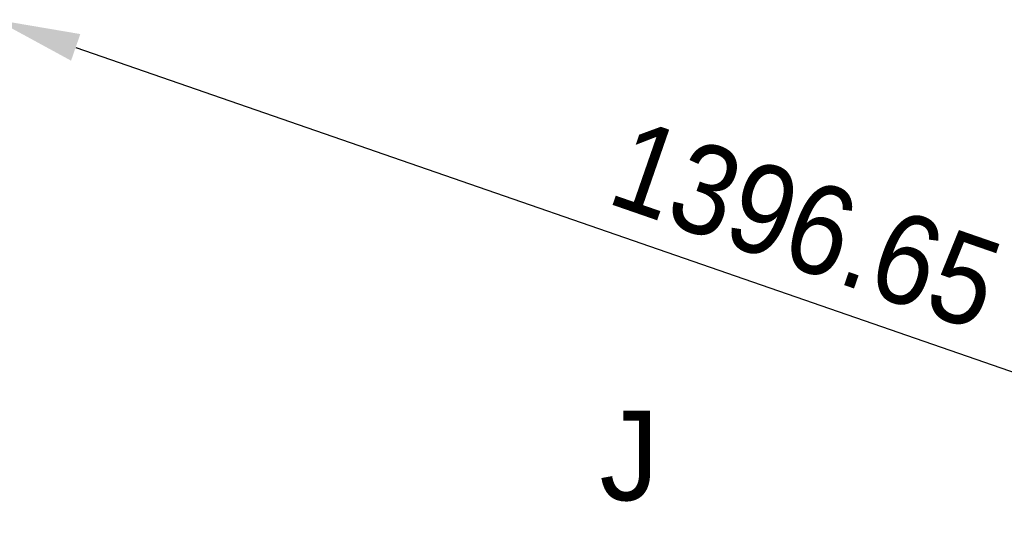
# Model space of a CAD drawing. Header units: millimetres. Extents: x 9903 to 16053, y 652 to 4977.
# Tile 44 of 83: x 10802 to 11571, y 1985 to 2379. Entities that reach past the tile are written whole.
import ezdxf

# ---------------------------------------------------------------- set-up
doc = ezdxf.new("R2010")
doc.units = ezdxf.units.MM
doc.header["$LTSCALE"] = 20
doc.header["$PDSIZE"] = -1
doc.linetypes.add('SLD-Solido', pattern=[0])
doc.layers.add('QUOTE', color=1, linetype='SLD-Solido')
doc.layers.add('SEZIONI', color=9, linetype='SLD-Solido')
doc.styles.add('SLDTEXTSTYLE2', font='GOTHIC.TTF', dxfattribs={"width": 0.913})
doc.styles.add('SLDTEXTSTYLE7', font='arial.ttf', dxfattribs={"width": 0.948})
doc.dimstyles.new('SLDDIMSTYLE0', dxfattribs={"dimtxt": 70, "dimasz": 66.04, "dimexe": 0, "dimexo": 0.0625, "dimgap": 17.5, "dimtad": 1, "dimrnd": 1e-09, "dimzin": 12, "dimdsep": 46, "dimtxsty": 'SLDTEXTSTYLE2', "dimsah": 1, "dimcen": 0.09, "dimadec": 0, "dimazin": 3, "dimtfac": 1, "dimtofl": 0, "dimtmove": 0, "dimatfit": 3, "dimfxl": 1, "dimfrac": 2, "dimtolj": 1, "dimtzin": 12, "dimarcsym": 0})

# ---------------------------------------------------------------- blocks, each defined once
blk = doc.blocks.new('_D_3')
at = {"layer": 'Defpoints', "color": 0, "transparency": 16777216}
for p in [(10639.95, 1965.9), (12102.73, 1921.53), (11959.6, 1508.55)]:
    blk.add_point(p, dxfattribs=at)
at = {"layer": 'QUOTE', "color": 0, "lineweight": -2, "transparency": 16777216}
for p, q in [((10639.97, 1965.96), (10783.08, 2378.88)), ((10845.48, 2357.26), (12040.33, 1943.16)), ((11959.62, 1508.61), (12102.73, 1921.53))]:
    blk.add_line(p, q, dxfattribs=at)
at = {"layer": 'QUOTE', "color": 0, "transparency": 16777216}
for points in [[(10849.08, 2367.66), (10841.88, 2346.86), (10783.08, 2378.88)], [(12043.94, 1953.56), (12036.73, 1932.76), (12102.73, 1921.53)]]:
    blk.add_solid(points, dxfattribs=at)
at = {"layer": 'QUOTE', "color": 0, "transparency": 16777216, "insert": (11427.44, 2251.9), "char_height": 70, "attachment_point": 2, "rotation": 340.88531, "style": 'SLDTEXTSTYLE2'}
blk.add_mtext('\\A1;1396.65', dxfattribs=at)

msp = doc.modelspace()

# ---------------------------------------------------------------- texts
at = {"layer": 'SEZIONI', "insert": (11254.526, 2073.378), "char_height": 70, "attachment_point": 1, "style": 'SLDTEXTSTYLE7'}
msp.add_mtext('J', dxfattribs=at)

# ---------------------------------------------------------------- dimensions: what is measured, and where the dimension line sits
at = {"layer": 'QUOTE'}
dim = msp.add_linear_dim(base=(12102.73, 1921.533), p1=(10639.954, 1965.897), p2=(11959.602, 1508.549), angle=340.885308, dimstyle='SLDDIMSTYLE0', dxfattribs=at)
dim.commit()
dim.dimension.update_dxf_attribs({"geometry": '_D_3', "text_midpoint": (11397.633, 2165.897), "dimtype": 160})

doc.saveas('drawing.dxf')
